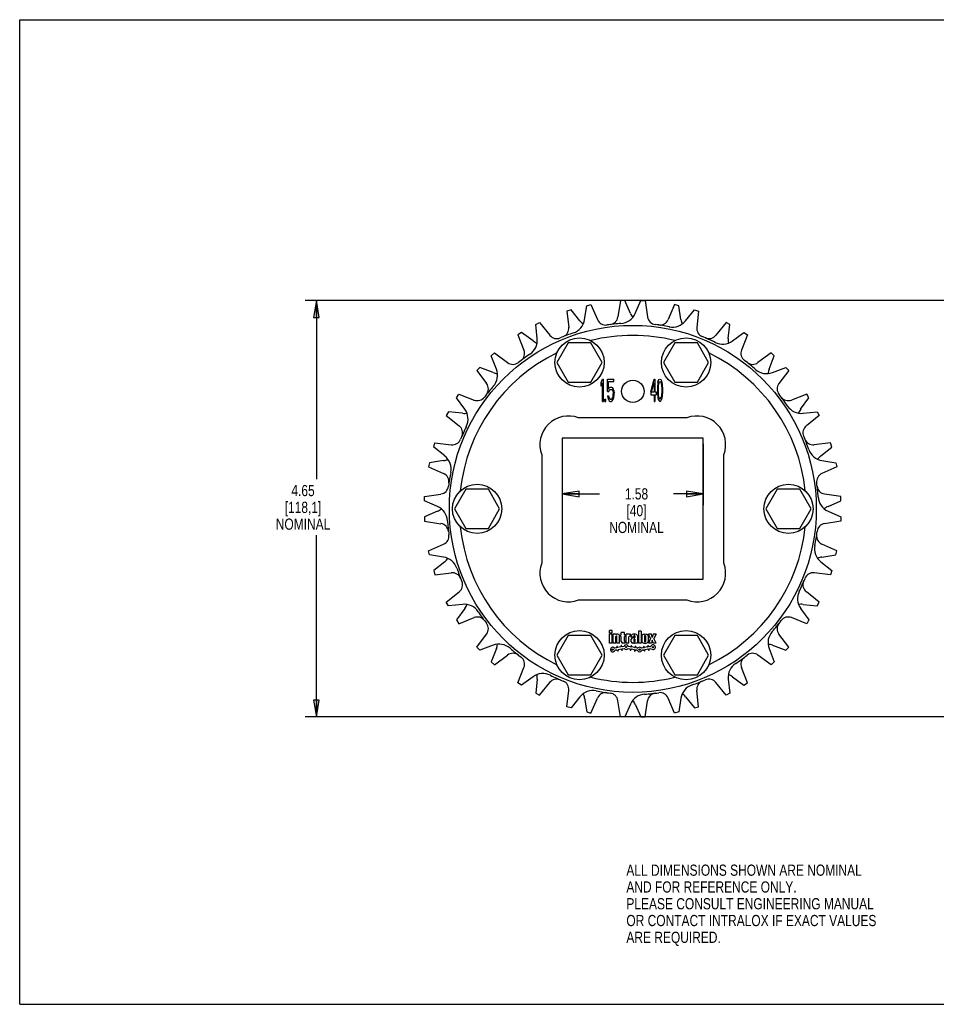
# Model space of a CAD drawing. Header units: inches. Extents: x 0 to 17, y 0 to 11.
# Tile 1 of 2: x 0 to 10.2, y 0 to 11. Entities that reach past the tile are written whole.
import ezdxf

# ---------------------------------------------------------------- set-up
doc = ezdxf.new("R2010")
doc.units = ezdxf.units.IN
doc.header["$LTSCALE"] = 0.935
doc.header["$MEASUREMENT"] = 0
doc.layers.get('0').update_dxf_attribs({"linetype": 'CONTINUOUS'})
doc.layers.add('ALL_FEATURES', color=7, linetype='CONTINUOUS')
doc.styles.get("Standard").update_dxf_attribs({"font": 'txt', "width": 0.8})
doc.dimstyles.new('DIMSTYLE_1', dxfattribs={"dimtxt": 0.125, "dimasz": 0.1875, "dimexe": 0.18, "dimexo": 0.0625, "dimgap": 0.09, "dimtad": 0, "dimtih": 1, "dimtoh": 1, "dimzin": 4, "dimdsep": 46, "dimtxsty": 'STANDARD', "dimblk": 'CLOSED', "dimblk1": 'CLOSED', "dimblk2": 'CLOSED', "dimcen": 0.09, "dimadec": 0, "dimazin": 0, "dimtp": 0.01, "dimtm": 0.01, "dimtfac": 1, "dimtofl": 0, "dimtmove": 0, "dimatfit": 3, "dimldrblk": 'CLOSED', "dimfxl": 1, "dimtolj": 1, "dimtzin": 4, "dimarcsym": 0})

# ---------------------------------------------------------------- blocks, each defined once
blk = doc.blocks.new('_CLOSED')
at = {"color": 0, "linetype": 'BYBLOCK'}
for p, q in [((0, 0), (-1, 0.167)), ((-1, 0.167), (-1, -0.167)), ((-1, -0.167), (0, 0)), ((-1, 0), (0, 0))]:
    blk.add_line(p, q, dxfattribs=at)
blk = doc.blocks.new('*D0')
at = {"color": 3, "linetype": 'CONTINUOUS'}
for p, q in [((6.063, 6.26), (6.063, 5.577)), ((7.638, 6.26), (7.638, 5.577)), ((6.063, 5.702), (6.479, 5.702)), ((7.638, 5.702), (7.304, 5.702))]:
    blk.add_line(p, q, dxfattribs=at)
at = {"color": 3, "linetype": 'CONTINUOUS', "xscale": 0.1875, "yscale": 0.1875, "zscale": 0.1875, "rotation": 180}
blk.add_blockref('_CLOSED', (6.063, 5.702), dxfattribs=at)
at = {"color": 3, "linetype": 'CONTINUOUS', "xscale": 0.1875, "yscale": 0.1875, "zscale": 0.1875}
blk.add_blockref('_CLOSED', (7.638, 5.702), dxfattribs=at)
at = {"color": 3, "linetype": 'CONTINUOUS', "insert": (6.892, 5.765), "char_height": 0.125, "width": 0.7, "attachment_point": 2, "line_spacing_factor": 0.9}
blk.add_mtext('1.58\\P[40]\\PNOMINAL', dxfattribs=at)
blk = doc.blocks.new('*D2')
at = {"color": 3, "linetype": 'CONTINUOUS'}
for p, q in [((11.313, 7.861), (3.191, 7.861)), ((3.316, 7.861), (3.316, 5.865)), ((3.316, 3.21), (3.316, 5.24)), ((11.313, 3.21), (3.191, 3.21))]:
    blk.add_line(p, q, dxfattribs=at)
at = {"color": 3, "linetype": 'CONTINUOUS', "xscale": 0.1875, "yscale": 0.1875, "zscale": 0.1875}
for p, rotation in [((3.316, 7.861), 90), ((3.316, 3.21), 270)]:
    blk.add_blockref('_CLOSED', p, dxfattribs=dict(at, rotation=rotation))
at = {"color": 3, "linetype": 'CONTINUOUS', "insert": (3.166, 5.802), "char_height": 0.125, "width": 0.7, "attachment_point": 2, "line_spacing_factor": 0.9}
blk.add_mtext('4.65\\P[118,1]\\PNOMINAL', dxfattribs=at)

msp = doc.modelspace()

# ---------------------------------------------------------------- linework, layer by layer
at = {"color": 7, "linetype": 'CONTINUOUS'}
for p, q in [((0, 0), (0, 11)), ((0, 11), (17, 11)), ((6.336, 7.805), (6.383, 7.817)), ((6.383, 7.817), (6.456, 7.649)), ((6.712, 7.861), (6.685, 7.679)), ((6.76, 7.861), (6.712, 7.861)), ((6.824, 7.717), (6.76, 7.861)), ((6.877, 7.717), (6.941, 7.861)), ((6.941, 7.861), (6.989, 7.861)), ((6.989, 7.861), (7.016, 7.679)), ((7.318, 7.817), (7.245, 7.649)), ((7.365, 7.805), (7.318, 7.817)), ((6.161, 7.758), (6.115, 7.745)), ((6.115, 7.745), (6.135, 7.563)), ((6.26, 7.635), (6.161, 7.758)), ((6.312, 7.649), (6.336, 7.805)), ((7.389, 7.649), (7.365, 7.805)), ((7.441, 7.635), (7.54, 7.758)), ((7.54, 7.758), (7.586, 7.745)), ((7.586, 7.745), (7.566, 7.563)), ((5.766, 7.594), (5.808, 7.618)), ((5.783, 7.438), (5.766, 7.594)), ((5.808, 7.618), (5.922, 7.475)), ((7.893, 7.618), (7.779, 7.475)), ((7.935, 7.594), (7.893, 7.618)), ((7.918, 7.438), (7.935, 7.594)), ((5.609, 7.504), (5.568, 7.48)), ((5.737, 7.411), (5.609, 7.504)), ((7.964, 7.411), (8.092, 7.504)), ((8.092, 7.504), (8.133, 7.48)), ((5.568, 7.48), (5.635, 7.309)), ((6.129, 7.389), (6.003, 7.17)), ((6.382, 7.389), (6.129, 7.389)), ((6.508, 7.17), (6.382, 7.389)), ((7.319, 7.389), (7.193, 7.17)), ((7.572, 7.389), (7.319, 7.389)), ((7.698, 7.17), (7.572, 7.389)), ((8.133, 7.48), (8.066, 7.309)), ((5.27, 7.244), (5.304, 7.278)), ((5.304, 7.278), (5.452, 7.169)), ((8.397, 7.278), (8.249, 7.169)), ((8.431, 7.244), (8.397, 7.278)), ((5.327, 7.096), (5.27, 7.244)), ((6.003, 7.17), (6.129, 6.952)), ((6.382, 6.952), (6.508, 7.17)), ((7.193, 7.17), (7.319, 6.952)), ((7.572, 6.952), (7.698, 7.17)), ((8.374, 7.096), (8.431, 7.244)), ((5.142, 7.115), (5.108, 7.081)), ((5.108, 7.081), (5.217, 6.934)), ((5.289, 7.059), (5.142, 7.115)), ((8.412, 7.059), (8.559, 7.115)), ((8.593, 7.081), (8.484, 6.934)), ((8.559, 7.115), (8.593, 7.081)), ((6.129, 6.952), (6.382, 6.952)), ((6.499, 6.948), (6.511, 6.985)), ((6.499, 6.906), (6.499, 6.948)), ((6.499, 6.906), (6.511, 6.943)), ((6.511, 6.985), (6.524, 6.985)), ((6.511, 6.735), (6.511, 6.943)), ((6.524, 6.735), (6.524, 6.985)), ((6.567, 6.847), (6.567, 6.985)), ((6.567, 6.985), (6.638, 6.985)), ((6.578, 6.874), (6.578, 6.959)), ((6.578, 6.959), (6.638, 6.959)), ((6.638, 6.959), (6.638, 6.985)), ((7.051, 6.842), (7.088, 6.985)), ((7.061, 6.842), (7.088, 6.943)), ((7.088, 6.985), (7.097, 6.985)), ((7.088, 6.943), (7.088, 6.842)), ((7.097, 6.985), (7.097, 6.842)), ((7.132, 6.948), (7.129, 6.927)), ((7.132, 6.948), (7.136, 6.964)), ((7.141, 6.943), (7.135, 6.911)), ((7.136, 6.964), (7.144, 6.98)), ((7.141, 6.943), (7.146, 6.953)), ((7.144, 6.98), (7.154, 6.985)), ((7.146, 6.953), (7.154, 6.959)), ((7.154, 6.985), (7.163, 6.98)), ((7.154, 6.959), (7.161, 6.953)), ((7.161, 6.953), (7.166, 6.943)), ((7.163, 6.98), (7.171, 6.964)), ((7.166, 6.943), (7.172, 6.911)), ((7.171, 6.964), (7.176, 6.948)), ((7.176, 6.948), (7.179, 6.927)), ((7.319, 6.952), (7.572, 6.952)), ((6.567, 6.847), (6.582, 6.847)), ((6.578, 6.874), (6.588, 6.89)), ((6.582, 6.847), (6.59, 6.863)), ((6.588, 6.89), (6.599, 6.895)), ((6.59, 6.863), (6.599, 6.868)), ((6.599, 6.895), (6.611, 6.895)), ((6.599, 6.868), (6.611, 6.868)), ((6.611, 6.895), (6.621, 6.89)), ((6.611, 6.868), (6.619, 6.863)), ((6.619, 6.863), (6.626, 6.852)), ((6.621, 6.89), (6.632, 6.874)), ((6.626, 6.852), (6.63, 6.836)), ((6.63, 6.836), (6.632, 6.82)), ((6.632, 6.874), (6.638, 6.852)), ((6.632, 6.81), (6.632, 6.82)), ((6.638, 6.852), (6.642, 6.826)), ((6.642, 6.804), (6.642, 6.826)), ((7.051, 6.842), (7.051, 6.81)), ((7.061, 6.842), (7.088, 6.842)), ((7.097, 6.842), (7.113, 6.842)), ((7.113, 6.842), (7.113, 6.81)), ((7.127, 6.911), (7.126, 6.884)), ((7.126, 6.884), (7.126, 6.836)), ((7.126, 6.836), (7.127, 6.81)), ((7.129, 6.927), (7.127, 6.911)), ((7.135, 6.911), (7.133, 6.879)), ((7.133, 6.879), (7.133, 6.842)), ((7.133, 6.842), (7.135, 6.81)), ((7.172, 6.911), (7.174, 6.879)), ((7.174, 6.842), (7.172, 6.81)), ((7.174, 6.879), (7.174, 6.842)), ((7.179, 6.927), (7.18, 6.911)), ((7.18, 6.911), (7.182, 6.884)), ((7.182, 6.836), (7.18, 6.81)), ((7.182, 6.884), (7.182, 6.836)), ((4.882, 6.777), (4.906, 6.818)), ((4.975, 6.649), (4.882, 6.777)), ((4.906, 6.818), (5.077, 6.751)), ((6.511, 6.735), (6.524, 6.735)), ((6.54, 6.735), (6.54, 6.762)), ((6.54, 6.762), (6.551, 6.762)), ((6.54, 6.735), (6.551, 6.735)), ((6.551, 6.735), (6.551, 6.762)), ((6.567, 6.799), (6.571, 6.778)), ((6.567, 6.799), (6.58, 6.799)), ((6.571, 6.778), (6.578, 6.757)), ((6.578, 6.757), (6.588, 6.741)), ((6.58, 6.799), (6.584, 6.778)), ((6.584, 6.778), (6.59, 6.767)), ((6.588, 6.741), (6.599, 6.735)), ((6.59, 6.767), (6.599, 6.762)), ((6.599, 6.762), (6.611, 6.762)), ((6.599, 6.735), (6.611, 6.735)), ((6.611, 6.762), (6.619, 6.767)), ((6.611, 6.735), (6.621, 6.741)), ((6.619, 6.767), (6.626, 6.778)), ((6.621, 6.741), (6.632, 6.757)), ((6.626, 6.778), (6.63, 6.794)), ((6.63, 6.794), (6.632, 6.81)), ((6.632, 6.757), (6.638, 6.778)), ((6.638, 6.778), (6.642, 6.804)), ((7.051, 6.81), (7.088, 6.81)), ((7.088, 6.81), (7.088, 6.735)), ((7.088, 6.735), (7.097, 6.735)), ((7.097, 6.81), (7.097, 6.735)), ((7.097, 6.81), (7.113, 6.81)), ((7.127, 6.81), (7.129, 6.794)), ((7.129, 6.794), (7.132, 6.773)), ((7.132, 6.773), (7.136, 6.757)), ((7.135, 6.81), (7.141, 6.778)), ((7.136, 6.757), (7.144, 6.741)), ((7.141, 6.778), (7.146, 6.767)), ((7.144, 6.741), (7.154, 6.735)), ((7.146, 6.767), (7.154, 6.762)), ((7.154, 6.762), (7.161, 6.767)), ((7.154, 6.735), (7.163, 6.741)), ((7.161, 6.767), (7.166, 6.778)), ((7.163, 6.741), (7.171, 6.757)), ((7.172, 6.81), (7.166, 6.778)), ((7.176, 6.773), (7.171, 6.757)), ((7.179, 6.794), (7.176, 6.773)), ((7.18, 6.81), (7.179, 6.794)), ((8.795, 6.818), (8.624, 6.751)), ((8.726, 6.649), (8.819, 6.777)), ((8.819, 6.777), (8.795, 6.818)), ((4.791, 6.619), (4.767, 6.578)), ((4.948, 6.603), (4.791, 6.619)), ((8.753, 6.603), (8.91, 6.619)), ((8.91, 6.619), (8.934, 6.578)), ((4.767, 6.578), (4.911, 6.464)), ((7.456, 6.553), (6.245, 6.553)), ((8.934, 6.578), (8.79, 6.464)), ((4.628, 6.225), (4.64, 6.271)), ((4.64, 6.271), (4.823, 6.25)), ((6.063, 6.323), (6.063, 4.748)), ((7.638, 6.323), (6.063, 6.323)), ((7.638, 4.748), (7.638, 6.323)), ((9.061, 6.271), (8.879, 6.25)), ((9.073, 6.225), (9.061, 6.271)), ((4.75, 6.126), (4.628, 6.225)), ((8.951, 6.126), (9.073, 6.225)), ((4.737, 6.074), (4.581, 6.049)), ((5.833, 6.141), (5.833, 4.93)), ((7.868, 4.93), (7.868, 6.141)), ((8.964, 6.074), (9.12, 6.049)), ((4.581, 6.049), (4.569, 6.003)), ((4.569, 6.003), (4.737, 5.93)), ((9.132, 6.003), (8.964, 5.93)), ((9.12, 6.049), (9.132, 6.003)), ((4.984, 5.754), (4.858, 5.535)), ((5.237, 5.754), (4.984, 5.754)), ((5.363, 5.535), (5.237, 5.754)), ((8.464, 5.754), (8.338, 5.535)), ((8.717, 5.754), (8.464, 5.754)), ((8.843, 5.535), (8.717, 5.754)), ((4.525, 5.674), (4.707, 5.701)), ((4.525, 5.626), (4.525, 5.674)), ((4.669, 5.562), (4.525, 5.626)), ((9.176, 5.674), (8.994, 5.701)), ((9.032, 5.562), (9.176, 5.626)), ((9.176, 5.626), (9.176, 5.674)), ((4.669, 5.509), (4.525, 5.445)), ((4.858, 5.535), (4.984, 5.317)), ((5.237, 5.317), (5.363, 5.535)), ((8.338, 5.535), (8.464, 5.317)), ((8.717, 5.317), (8.843, 5.535)), ((9.032, 5.509), (9.176, 5.445)), ((4.525, 5.397), (4.707, 5.369)), ((9.176, 5.397), (8.994, 5.369)), ((4.984, 5.317), (5.237, 5.317)), ((8.464, 5.317), (8.717, 5.317)), ((4.569, 5.067), (4.737, 5.141)), ((4.581, 5.021), (4.569, 5.067)), ((9.132, 5.067), (8.964, 5.141)), ((9.12, 5.021), (9.132, 5.067)), ((4.737, 4.996), (4.581, 5.021)), ((8.964, 4.996), (9.12, 5.021)), ((4.75, 4.945), (4.628, 4.846)), ((4.628, 4.846), (4.64, 4.799)), ((8.951, 4.945), (9.073, 4.846)), ((9.073, 4.846), (9.061, 4.799)), ((4.64, 4.799), (4.823, 4.82)), ((6.063, 4.748), (7.638, 4.748)), ((9.061, 4.799), (8.879, 4.82)), ((4.767, 4.493), (4.911, 4.607)), ((6.245, 4.518), (7.456, 4.518)), ((8.934, 4.493), (8.79, 4.607)), ((4.791, 4.451), (4.767, 4.493)), ((4.948, 4.468), (4.791, 4.451)), ((4.975, 4.422), (4.882, 4.294)), ((8.726, 4.422), (8.819, 4.294)), ((8.753, 4.468), (8.91, 4.451)), ((8.91, 4.451), (8.934, 4.493)), ((4.882, 4.294), (4.906, 4.252)), ((4.906, 4.252), (5.077, 4.32)), ((8.795, 4.252), (8.624, 4.32)), ((8.819, 4.294), (8.795, 4.252)), ((5.108, 3.989), (5.217, 4.137)), ((6.129, 4.119), (6.003, 3.9)), ((6.382, 4.119), (6.129, 4.119)), ((6.508, 3.9), (6.382, 4.119)), ((6.622, 4.175), (6.592, 4.175)), ((6.592, 4.145), (6.592, 4.175)), ((6.622, 4.145), (6.592, 4.145)), ((6.622, 4.135), (6.592, 4.135)), ((6.592, 4.035), (6.592, 4.135)), ((6.622, 4.145), (6.622, 4.175)), ((6.622, 4.035), (6.622, 4.135)), ((6.662, 4.135), (6.632, 4.135)), ((6.632, 4.035), (6.632, 4.135)), ((6.662, 4.13), (6.662, 4.135)), ((6.662, 4.035), (6.662, 4.11)), ((6.672, 4.035), (6.672, 4.11)), ((6.684, 4.135), (6.675, 4.135)), ((6.702, 4.035), (6.702, 4.117)), ((6.722, 4.129), (6.712, 4.129)), ((6.712, 4.109), (6.712, 4.129)), ((6.722, 4.109), (6.712, 4.109)), ((6.757, 4.155), (6.722, 4.155)), ((6.722, 4.129), (6.722, 4.155)), ((6.722, 4.053), (6.722, 4.109)), ((6.757, 4.129), (6.757, 4.155)), ((6.767, 4.129), (6.757, 4.129)), ((6.767, 4.109), (6.757, 4.109)), ((6.757, 4.058), (6.757, 4.109)), ((6.767, 4.109), (6.767, 4.129)), ((6.807, 4.135), (6.777, 4.135)), ((6.777, 4.035), (6.777, 4.135)), ((6.807, 4.131), (6.807, 4.135)), ((6.807, 4.035), (6.807, 4.104)), ((6.824, 4.113), (6.816, 4.113)), ((6.824, 4.135), (6.819, 4.135)), ((6.824, 4.113), (6.824, 4.135)), ((6.834, 4.102), (6.834, 4.117)), ((6.864, 4.102), (6.834, 4.102)), ((6.834, 4.05), (6.834, 4.079)), ((6.869, 4.094), (6.849, 4.094)), ((6.864, 4.116), (6.864, 4.102)), ((6.864, 4.076), (6.864, 4.055)), ((6.875, 4.081), (6.869, 4.081)), ((6.874, 4.116), (6.874, 4.099)), ((6.875, 4.081), (6.875, 4.054)), ((6.904, 4.117), (6.904, 4.035)), ((6.943, 4.17), (6.914, 4.17)), ((6.914, 4.17), (6.914, 4.035)), ((6.943, 4.17), (6.943, 4.035)), ((6.953, 4.116), (6.953, 4.053)), ((6.982, 4.115), (6.982, 4.054)), ((6.992, 4.115), (6.992, 4.054)), ((7.022, 4.116), (7.022, 4.053)), ((7.058, 4.134), (7.027, 4.134)), ((7.05, 4.085), (7.027, 4.134)), ((7.05, 4.085), (7.027, 4.035)), ((7.069, 4.099), (7.058, 4.134)), ((7.069, 4.07), (7.058, 4.035)), ((7.08, 4.134), (7.069, 4.099)), ((7.08, 4.035), (7.069, 4.07)), ((7.111, 4.134), (7.08, 4.134)), ((7.111, 4.134), (7.087, 4.085)), ((7.111, 4.035), (7.087, 4.085)), ((7.319, 4.119), (7.193, 3.9)), ((7.572, 4.119), (7.319, 4.119)), ((7.698, 3.9), (7.572, 4.119)), ((8.593, 3.989), (8.484, 4.137)), ((5.142, 3.955), (5.108, 3.989)), ((5.289, 4.012), (5.142, 3.955)), ((5.327, 3.974), (5.27, 3.827)), ((6.622, 4.035), (6.592, 4.035)), ((6.662, 4.035), (6.632, 4.035)), ((6.669, 3.984), (6.649, 3.98)), ((6.672, 3.989), (6.671, 3.994)), ((6.702, 4.035), (6.672, 4.035)), ((6.68, 3.99), (6.679, 3.995)), ((6.716, 3.992), (6.685, 3.987)), ((6.721, 3.967), (6.689, 3.961)), ((6.719, 3.997), (6.719, 4.002)), ((6.726, 3.959), (6.725, 3.963)), ((6.727, 3.998), (6.726, 4.003)), ((6.75, 3.998), (6.732, 3.995)), ((6.734, 3.96), (6.733, 3.965)), ((6.754, 3.973), (6.736, 3.969)), ((6.767, 4.035), (6.74, 4.035)), ((6.767, 4.053), (6.762, 4.053)), ((6.767, 4.035), (6.767, 4.053)), ((6.807, 4.035), (6.777, 4.035)), ((6.819, 3.969), (6.799, 3.973)), ((6.823, 3.995), (6.803, 3.998)), ((6.822, 3.964), (6.821, 3.96)), ((6.829, 4.003), (6.828, 3.998)), ((6.83, 3.963), (6.829, 3.958)), ((6.866, 3.961), (6.835, 3.966)), ((6.837, 4.001), (6.836, 3.997)), ((6.871, 3.986), (6.839, 3.992)), ((6.864, 4.035), (6.849, 4.035)), ((6.871, 4.05), (6.869, 4.05)), ((6.875, 4.039), (6.875, 4.035)), ((6.904, 4.035), (6.875, 4.035)), ((6.876, 3.995), (6.875, 3.99)), ((6.884, 3.993), (6.883, 3.988)), ((6.904, 3.98), (6.886, 3.984)), ((6.943, 4.035), (6.914, 4.035)), ((6.969, 3.984), (6.949, 3.98)), ((6.972, 3.989), (6.971, 3.994)), ((6.98, 3.99), (6.979, 3.995)), ((7.016, 3.992), (6.985, 3.987)), ((7.021, 3.967), (6.989, 3.961)), ((7.019, 3.997), (7.019, 4.002)), ((7.026, 3.959), (7.025, 3.963)), ((7.027, 3.998), (7.026, 4.003)), ((7.058, 4.035), (7.027, 4.035)), ((7.05, 3.998), (7.032, 3.995)), ((7.034, 3.96), (7.033, 3.965)), ((7.054, 3.973), (7.036, 3.969)), ((7.111, 4.035), (7.08, 4.035)), ((8.374, 3.974), (8.431, 3.827)), ((8.412, 4.012), (8.559, 3.955)), ((8.559, 3.955), (8.593, 3.989)), ((5.304, 3.793), (5.452, 3.902)), ((6.003, 3.9), (6.129, 3.682)), ((6.382, 3.682), (6.508, 3.9)), ((6.673, 3.958), (6.653, 3.955)), ((6.679, 3.95), (6.678, 3.955)), ((6.687, 3.952), (6.686, 3.957)), ((6.869, 3.956), (6.869, 3.951)), ((6.877, 3.955), (6.876, 3.95)), ((6.9, 3.955), (6.882, 3.958)), ((6.973, 3.958), (6.953, 3.955)), ((6.979, 3.95), (6.978, 3.955)), ((6.987, 3.952), (6.986, 3.957)), ((7.193, 3.9), (7.319, 3.682)), ((7.572, 3.682), (7.698, 3.9)), ((8.397, 3.793), (8.249, 3.902)), ((5.27, 3.827), (5.304, 3.793)), ((5.568, 3.591), (5.635, 3.761)), ((8.133, 3.591), (8.066, 3.761)), ((8.431, 3.827), (8.397, 3.793)), ((5.737, 3.66), (5.609, 3.567)), ((5.783, 3.633), (5.766, 3.476)), ((6.129, 3.682), (6.382, 3.682)), ((7.319, 3.682), (7.572, 3.682)), ((7.918, 3.633), (7.935, 3.476)), ((7.964, 3.66), (8.092, 3.567)), ((5.609, 3.567), (5.568, 3.591)), ((5.808, 3.452), (5.922, 3.596)), ((7.893, 3.452), (7.779, 3.596)), ((8.092, 3.567), (8.133, 3.591)), ((5.766, 3.476), (5.808, 3.452)), ((6.115, 3.325), (6.135, 3.507)), ((6.26, 3.435), (6.161, 3.313)), ((6.312, 3.421), (6.336, 3.266)), ((6.383, 3.253), (6.456, 3.421)), ((7.318, 3.253), (7.245, 3.421)), ((7.389, 3.421), (7.365, 3.266)), ((7.441, 3.435), (7.54, 3.313)), ((7.586, 3.325), (7.566, 3.507)), ((7.935, 3.476), (7.893, 3.452)), ((6.161, 3.313), (6.115, 3.325)), ((6.712, 3.21), (6.685, 3.391)), ((6.824, 3.354), (6.76, 3.21)), ((6.877, 3.354), (6.941, 3.21)), ((6.989, 3.21), (7.016, 3.391)), ((7.54, 3.313), (7.586, 3.325)), ((6.336, 3.266), (6.383, 3.253)), ((6.76, 3.21), (6.712, 3.21)), ((6.941, 3.21), (6.989, 3.21)), ((7.365, 3.266), (7.318, 3.253)), ((0, 0), (17, 0))]:
    msp.add_line(p, q, dxfattribs=at)
for centre, radius in [((6.851, 5.535), 2.05), ((6.256, 7.17), 0.275), ((7.446, 7.17), 0.275), ((6.256, 3.9), 0.275), ((7.446, 3.9), 0.275), ((6.627, 3.963), 0.007), ((6.777, 3.99), 0.007), ((6.927, 3.963), 0.007), ((7.077, 3.99), 0.007)]:
    msp.add_circle(centre, radius, dxfattribs=at)
for centre, radius, start, end in [((6.706, 7.793), 0.187, 273.6559, 336), ((6.995, 7.793), 0.187, 204, 219.442), ((6.127, 7.678), 0.187, 288.6559, 351), ((6.406, 7.753), 0.187, 219, 234.442), ((6.548, 7.689), 0.1, 203.5, 278.0085), ((6.851, 5.535), 2.075, 93.6559, 98.0085), ((6.586, 7.694), 0.1, 276.9915, 351.5), ((7.115, 7.694), 0.1, 188.5, 263.0085), ((6.851, 5.535), 2.075, 78.6559, 83.0085), ((7.154, 7.689), 0.1, 261.9915, 336.5), ((7.295, 7.753), 0.187, 258.6559, 321), ((7.574, 7.678), 0.187, 189, 204.442), ((6.851, 5.535), 2.075, 108.6559, 113.0085), ((6.036, 7.552), 0.1, 291.9915, 6.5), ((7.665, 7.552), 0.1, 173.5, 248.0085), ((5.597, 7.418), 0.187, 303.6559, 6), ((5.847, 7.562), 0.187, 234, 249.442), ((6, 7.537), 0.1, 218.5, 293.0085), ((6.851, 5.535), 1.938, 75.9547, 104.0453), ((6.851, 5.535), 2.075, 63.6559, 68.0085), ((7.701, 7.537), 0.1, 246.9915, 321.5), ((7.854, 7.562), 0.187, 243.6559, 306), ((8.104, 7.418), 0.187, 174, 189.442), ((6.851, 5.535), 1.938, 115.949, 174.045), ((6.851, 5.535), 2.075, 123.6559, 128.0085), ((5.542, 7.272), 0.1, 306.9915, 21.5), ((6.851, 5.535), 1.938, 5.955, 64.051), ((8.159, 7.272), 0.1, 158.5, 233.0085), ((5.511, 7.249), 0.1, 233.5, 308.0085), ((6.851, 5.535), 2.075, 48.6559, 53.0085), ((8.19, 7.249), 0.1, 231.9915, 306.5), ((5.356, 7.233), 0.187, 249, 264.442), ((5.152, 7.029), 0.187, 318.6559, 21), ((8.345, 7.233), 0.187, 228.6559, 291), ((8.549, 7.029), 0.187, 159, 174.442), ((5.137, 6.875), 0.1, 321.9915, 36.5), ((8.564, 6.875), 0.1, 143.5, 218.0085), ((6.851, 5.535), 2.075, 138.6559, 143.0085), ((5.113, 6.844), 0.1, 248.5, 323.0085), ((6.851, 5.535), 2.075, 33.6559, 38.0085), ((8.588, 6.844), 0.1, 216.9915, 291.5), ((4.968, 6.789), 0.187, 264, 279.442), ((4.823, 6.539), 0.187, 333.6559, 36), ((8.733, 6.789), 0.187, 213.6559, 276), ((8.878, 6.539), 0.187, 144, 159.442), ((6.133, 6.253), 0.32, 69.3801, 200.6199), ((7.569, 6.253), 0.32, 339.3801, 110.6199), ((4.849, 6.385), 0.1, 336.9915, 51.5), ((6.851, 5.535), 2.075, 153.6559, 158.0085), ((8.852, 6.385), 0.1, 128.5, 203.0085), ((4.834, 6.35), 0.1, 263.5, 338.0085), ((6.851, 5.535), 2.075, 18.6559, 23.0085), ((8.867, 6.35), 0.1, 201.9915, 276.5), ((8.994, 6.259), 0.187, 198.6559, 261), ((4.707, 6.259), 0.187, 279, 294.442), ((4.633, 5.98), 0.187, 348.6559, 51), ((9.068, 5.98), 0.187, 129, 144.442), ((6.851, 5.535), 2.075, 168.6559, 173.0085), ((4.697, 5.838), 0.1, 351.9915, 66.5), ((9.004, 5.838), 0.1, 113.5, 188.0085), ((4.692, 5.8), 0.1, 278.5, 353.0085), ((6.851, 5.535), 2.075, 3.6559, 8.0085), ((9.009, 5.8), 0.1, 186.9915, 261.5), ((9.108, 5.68), 0.187, 183.6559, 246), ((4.593, 5.391), 0.187, 3.6559, 66), ((4.593, 5.68), 0.187, 294, 309.442), ((9.108, 5.391), 0.187, 114, 129.442), ((6.851, 5.535), 2.075, 183.6559, 188.0085), ((4.692, 5.271), 0.1, 6.9915, 81.5), ((6.851, 5.535), 1.938, 185.955, 244.051), ((6.851, 5.535), 1.938, 295.949, 354.045), ((6.851, 5.535), 2.075, 348.6559, 353.0085), ((9.009, 5.271), 0.1, 98.5, 173.0085), ((4.697, 5.232), 0.1, 293.5, 8.0085), ((9.004, 5.232), 0.1, 171.9915, 246.5), ((9.068, 5.09), 0.187, 168.6559, 231), ((4.707, 4.812), 0.187, 18.6559, 81), ((4.633, 5.09), 0.187, 309, 324.442), ((8.994, 4.812), 0.187, 99, 114.442), ((6.851, 5.535), 2.075, 198.6559, 203.0085), ((6.133, 4.817), 0.32, 159.3801, 290.6199), ((7.569, 4.817), 0.32, 249.3801, 20.6199), ((4.834, 4.721), 0.1, 21.9915, 96.5), ((6.851, 5.535), 2.075, 333.6559, 338.0085), ((8.867, 4.721), 0.1, 83.5, 158.0085), ((4.849, 4.685), 0.1, 308.5, 23.0085), ((8.852, 4.685), 0.1, 156.9915, 231.5), ((8.878, 4.532), 0.187, 153.6559, 216), ((4.968, 4.282), 0.187, 33.6559, 96), ((4.823, 4.532), 0.187, 324, 339.442), ((8.733, 4.282), 0.187, 84, 99.442), ((5.113, 4.227), 0.1, 36.9915, 111.5), ((6.851, 5.535), 2.075, 213.6559, 218.0085), ((8.588, 4.227), 0.1, 68.5, 143.0085), ((5.137, 4.196), 0.1, 323.5, 38.0085), ((6.851, 5.535), 2.075, 318.6559, 323.0085), ((8.564, 4.196), 0.1, 141.9915, 216.5), ((6.675, 4.117), 0.018, 90, 136.2383), ((6.667, 4.11), 0.005, 0, 180), ((6.684, 4.117), 0.018, 0, 90), ((6.819, 4.117), 0.018, 90, 132.7486), ((6.816, 4.104), 0.009, 90, 180), ((6.849, 4.117), 0.015, 107.9202, 180), ((6.849, 4.079), 0.015, 90, 180), ((6.869, 4.055), 0.08, 72.0798, 107.9202), ((6.869, 4.116), 0.005, 0, 180), ((6.869, 4.076), 0.005, 90, 180), ((6.869, 4.099), 0.005, 270, 360), ((6.889, 4.117), 0.015, 0, 72.0798), ((6.968, 4.116), 0.015, 107.4576, 180), ((6.987, 4.054), 0.08, 72.5424, 107.4576), ((6.987, 4.115), 0.005, 0, 180), ((7.007, 4.116), 0.015, 0, 72.5424), ((8.549, 4.041), 0.187, 138.6559, 201), ((5.356, 3.837), 0.187, 48.6559, 111), ((5.152, 4.041), 0.187, 339, 354.442), ((6.851, 5.535), 2.075, 228.6559, 233.0085), ((6.627, 3.963), 0.026, 44.5181, 335.4819), ((6.648, 3.984), 0.004, 224.5181, 280), ((6.668, 3.988), 0.004, 280, 10), ((6.675, 3.994), 0.004, 10, 190), ((6.684, 3.991), 0.004, 190, 280), ((6.69, 3.957), 0.004, 100, 190), ((6.715, 3.996), 0.004, 280, 10), ((6.722, 4.003), 0.004, 10, 190), ((6.721, 3.963), 0.004, 10, 100), ((6.74, 4.053), 0.018, 180, 270), ((6.731, 3.999), 0.004, 190, 280), ((6.737, 3.966), 0.004, 100, 190), ((6.749, 4.002), 0.004, 280, 335.4819), ((6.777, 3.99), 0.026, 24.5181, 155.4819), ((6.755, 3.969), 0.004, 44.5181, 100), ((6.762, 4.058), 0.005, 180, 270), ((6.777, 3.99), 0.026, 224.5181, 315.4819), ((6.798, 3.969), 0.004, 80, 135.4819), ((6.804, 4.002), 0.004, 204.5181, 260), ((6.818, 3.965), 0.004, 350, 80), ((6.824, 3.999), 0.004, 260, 350), ((6.833, 4.002), 0.004, 350, 170), ((6.834, 3.962), 0.004, 80, 170), ((6.849, 4.05), 0.015, 180, 270), ((6.84, 3.996), 0.004, 170, 260), ((6.869, 4.055), 0.005, 180, 270), ((6.864, 4.05), 0.015, 270, 312.8334), ((6.865, 3.957), 0.004, 350, 80), ((6.871, 4.054), 0.004, 270, 360), ((6.871, 3.99), 0.004, 260, 350), ((6.88, 3.994), 0.004, 350, 170), ((6.887, 3.988), 0.004, 170, 260), ((6.905, 3.984), 0.004, 260, 315.4819), ((6.927, 3.963), 0.026, 44.5181, 135.4819), ((6.948, 3.984), 0.004, 224.5181, 280), ((6.968, 4.053), 0.015, 180, 252.5424), ((6.987, 4.115), 0.08, 252.5424, 287.4576), ((6.968, 3.988), 0.004, 280, 10), ((6.975, 3.994), 0.004, 10, 190), ((6.984, 3.991), 0.004, 190, 280), ((6.987, 4.054), 0.005, 180, 360), ((6.99, 3.957), 0.004, 100, 190), ((7.007, 4.053), 0.015, 287.4576, 360), ((7.015, 3.996), 0.004, 280, 10), ((7.022, 4.003), 0.004, 10, 190), ((7.021, 3.963), 0.004, 10, 100), ((7.031, 3.999), 0.004, 190, 280), ((7.037, 3.966), 0.004, 100, 190), ((7.049, 4.002), 0.004, 280, 335.4819), ((7.077, 3.99), 0.026, 224.5181, 155.4819), ((7.055, 3.969), 0.004, 44.5181, 100), ((8.345, 3.837), 0.187, 69, 84.442), ((5.511, 3.822), 0.1, 51.9915, 126.5), ((5.542, 3.798), 0.1, 338.5, 53.0085), ((6.654, 3.951), 0.004, 100, 155.4819), ((6.674, 3.954), 0.004, 10, 100), ((6.683, 3.951), 0.004, 190, 10), ((6.73, 3.959), 0.004, 190, 10), ((6.825, 3.959), 0.004, 170, 350), ((6.872, 3.95), 0.004, 170, 350), ((6.881, 3.954), 0.004, 80, 170), ((6.899, 3.951), 0.004, 24.5181, 80), ((6.927, 3.963), 0.026, 204.5181, 335.4819), ((6.954, 3.951), 0.004, 100, 155.4819), ((6.974, 3.954), 0.004, 10, 100), ((6.983, 3.951), 0.004, 190, 10), ((7.03, 3.959), 0.004, 190, 10), ((6.851, 5.535), 2.075, 303.6559, 308.0085), ((8.159, 3.798), 0.1, 126.9915, 201.5), ((8.19, 3.822), 0.1, 53.5, 128.0085), ((8.104, 3.653), 0.187, 123.6559, 186), ((5.847, 3.508), 0.187, 63.6559, 126), ((5.597, 3.653), 0.187, 354, 9.442), ((6, 3.533), 0.1, 66.9915, 141.5), ((6.851, 5.535), 2.075, 243.6559, 248.0085), ((6.851, 5.535), 1.938, 255.9547, 284.0453), ((7.701, 3.533), 0.1, 38.5, 113.0085), ((7.854, 3.508), 0.187, 54, 69.442), ((6.036, 3.519), 0.1, 353.5, 68.0085), ((7.574, 3.392), 0.187, 108.6559, 171), ((6.851, 5.535), 2.075, 288.6559, 293.0085), ((7.665, 3.519), 0.1, 111.9915, 186.5), ((6.406, 3.318), 0.187, 78.6559, 141), ((6.127, 3.392), 0.187, 9, 24.442), ((6.851, 5.535), 2.075, 258.6559, 263.0085), ((6.548, 3.382), 0.1, 81.9915, 156.5), ((6.586, 3.377), 0.1, 8.5, 83.0085), ((6.995, 3.278), 0.187, 93.6559, 156), ((6.851, 5.535), 2.075, 273.6559, 278.0085), ((7.115, 3.377), 0.1, 96.9915, 171.5), ((7.154, 3.382), 0.1, 23.5, 98.0085), ((7.295, 3.318), 0.187, 39, 54.442), ((6.706, 3.278), 0.187, 24, 39.442)]:
    msp.add_arc(centre, radius, start, end, dxfattribs=at)
at = {"layer": 'ALL_FEATURES', "color": 7, "linetype": 'CONTINUOUS'}
for p, q in [((4.525, 5.445), (4.525, 5.397)), ((9.176, 5.445), (9.176, 5.397))]:
    msp.add_line(p, q, dxfattribs=at)
for centre, radius in [((6.851, 6.848), 0.125), ((5.111, 5.535), 0.275), ((8.591, 5.535), 0.275)]:
    msp.add_circle(centre, radius, dxfattribs=at)

# ---------------------------------------------------------------- texts
at = {"color": 3, "linetype": 'CONTINUOUS', "insert": (6.779, 1.561), "char_height": 0.125, "width": 3.5, "attachment_point": 1, "line_spacing_factor": 0.9}
msp.add_mtext('ALL DIMENSIONS SHOWN ARE NOMINAL\\PAND FOR REFERENCE ONLY.\\PPLEASE CONSULT ENGINEERING MANUAL\\POR CONTACT INTRALOX IF EXACT VALUES\\PARE REQUIRED. ', dxfattribs=at)

# ---------------------------------------------------------------- dimensions: what is measured, and where the dimension line sits
at = {"color": 3, "linetype": 'CONTINUOUS'}
dim = msp.add_linear_dim(base=(3.316, 3.21), p1=(11.313, 7.861), p2=(11.313, 3.21), angle=270, text='<>\\PNOMINAL', dimstyle='DIMSTYLE_1', dxfattribs=at)
dim.commit()
dim.dimension.update_dxf_attribs({"geometry": '*D2', "text_midpoint": (3.116, 5.552), "dimtype": 160})
dim = msp.add_linear_dim(base=(7.638012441, 5.702396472), p1=(6.063012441, 6.260300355), p2=(7.638012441, 6.260300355), text='<>\\PNOMINAL', dimstyle='DIMSTYLE_1', dxfattribs=at)
dim.commit()
dim.dimension.update_dxf_attribs({"geometry": '*D0', "text_midpoint": (6.616583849, 5.514896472), "dimtype": 160})

doc.saveas('drawing.dxf')
